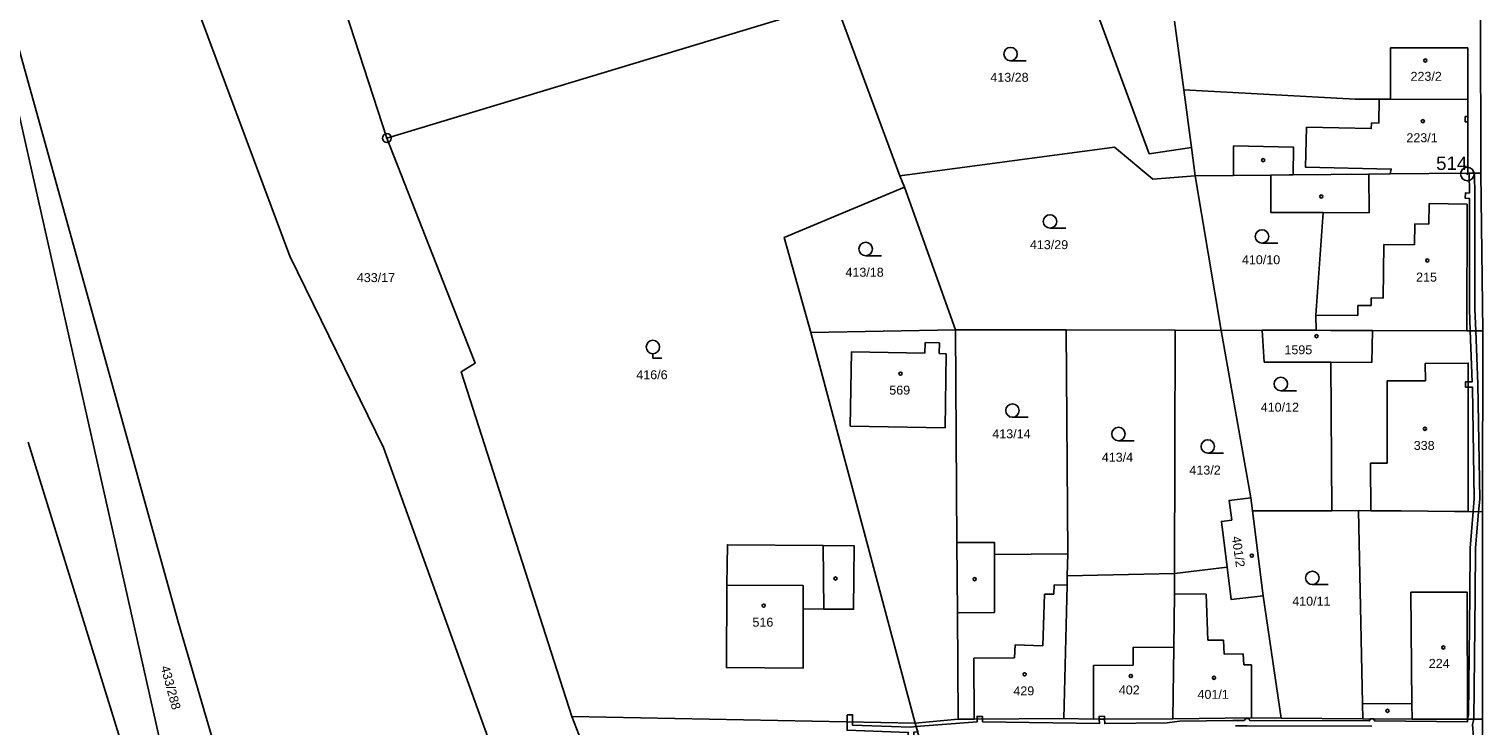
# Model space of a CAD drawing. Header units: metres. Extents: x -747283 to -746243, y -1022515 to -1021544.
# Tile 7 of 43: x -747134 to -746972, y -1022170 to -1022092. Entities that reach past the tile are written whole.
import ezdxf
from ezdxf.enums import TextEntityAlignment as Align

# ---------------------------------------------------------------- set-up
doc = ezdxf.new("R2010")
doc.units = ezdxf.units.M
doc.header["$MEASUREMENT"] = 0
for name, color, linetype in [('101', 251, 'CONTINUOUS'), ('1016', 251, 'CONTINUOUS'), ('105', 251, 'CONTINUOUS'), ('18', 251, 'CONTINUOUS'), ('21800', 251, 'CONTINUOUS'), ('21900', 251, 'CONTINUOUS'), ('21999', 251, 'CONTINUOUS'), ('23700', 251, 'CONTINUOUS'), ('304', 251, 'CONTINUOUS'), ('305', 251, 'CONTINUOUS'), ('402', 251, 'CONTINUOUS'), ('404', 251, 'CONTINUOUS')]:
    doc.layers.add(name, color=color, linetype=linetype)
doc.styles.add('Arial', font='arial.ttf', dxfattribs={"height": 1})
doc.styles.get("Standard").update_dxf_attribs({"font": 'arial.ttf'})

# ---------------------------------------------------------------- blocks, each defined once
blk = doc.blocks.new('4_02$0')
at = {"layer": '404', "linetype": 'Continuous'}
blk.add_circle((-0.01, 0), 0.175, dxfattribs=at)
blk = doc.blocks.new('3_04$4')
at = {"layer": '304', "linetype": 'Continuous'}
blk.add_line((0.01, 0), (1.76, 0), dxfattribs=at)
blk.add_circle((0.01, 0.75), 0.75, dxfattribs=at)
blk = doc.blocks.new('3_05$8')
at = {"layer": '305', "linetype": 'Continuous'}
for p, q in [((0, 0.5), (0, 0)), ((0, 0), (1, 0))]:
    blk.add_line(p, q, dxfattribs=at)
blk.add_circle((0, 1.25), 0.75, dxfattribs=at)
blk = doc.blocks.new('1_01$20')
at = {"layer": '101', "linetype": 'Continuous'}
for radius in [0.75, 0.03]:
    blk.add_circle((0, 0), radius, dxfattribs=at)
blk = doc.blocks.new('1_05$21')
at = {"layer": '105', "linetype": 'Continuous'}
for radius in [0.5, 0.0303]:
    blk.add_circle((0, 0), radius, dxfattribs=at)

msp = doc.modelspace()

# ---------------------------------------------------------------- linework, layer by layer
at = {"layer": '21800'}
for p, q in [((-746981.91, -1022093.94), (-746981.92, -1022099.69)), ((-746973.26, -1022093.96), (-746981.91, -1022093.94)), ((-746973.26, -1022093.96), (-746973.27, -1022099.71)), ((-746999.43, -1022104.92), (-746999.46, -1022108.22)), ((-746984.29, -1022112.39), (-746984.34, -1022108.07)), ((-746977.63, -1022113.64), (-746977.6, -1022111.35)), ((-746977.6, -1022111.35), (-746973.34, -1022111.41)), ((-746973.34, -1022111.41), (-746973.38, -1022125.57)), ((-746989.44, -1022112.37), (-746984.29, -1022112.39)), ((-746979.23, -1022115.95), (-746979.19, -1022113.62)), ((-746979.19, -1022113.62), (-746977.63, -1022113.64)), ((-746982.73, -1022121.91), (-746982.64, -1022115.91)), ((-746982.64, -1022115.91), (-746979.23, -1022115.95)), ((-746984.08, -1022122.76), (-746984.07, -1022121.89)), ((-746984.07, -1022121.89), (-746982.73, -1022121.91)), ((-746985.57, -1022123.86), (-746985.55, -1022122.74)), ((-746985.55, -1022122.74), (-746984.08, -1022122.76)), ((-746990.27, -1022123.82), (-746985.57, -1022123.86)), ((-747033.92, -1022128.07), (-747033.9, -1022126.87)), ((-747033.9, -1022126.87), (-747032.3, -1022126.9)), ((-747042.27, -1022136.22), (-747042.12, -1022127.92)), ((-747042.12, -1022127.92), (-747033.92, -1022128.07)), ((-747032.3, -1022126.9), (-747032.32, -1022128.1)), ((-747032.32, -1022128.1), (-747031.53, -1022128.15)), ((-747031.53, -1022128.15), (-747031.67, -1022136.41)), ((-747031.67, -1022136.41), (-747042.27, -1022136.22)), ((-747115.64, -1022197.49), (-747134.07, -1022138.03)), ((-747045.21, -1022156.66), (-747045.28, -1022149.55)), ((-747026.15, -1022150.55), (-747026.14, -1022157.06)), ((-747047.51, -1022154.04), (-747056.02, -1022153.99)), ((-747047.51, -1022156.64), (-747047.51, -1022154.04)), ((-747019.52, -1022155.01), (-747019.49, -1022153.96)), ((-747019.49, -1022153.96), (-747018.04, -1022153.99)), ((-747020.75, -1022160.77), (-747020.57, -1022154.98)), ((-747020.57, -1022154.98), (-747019.52, -1022155.01)), ((-747006.02, -1022154.96), (-747002.51, -1022155)), ((-747002.32, -1022160.15), (-747002.51, -1022155)), ((-746979.52, -1022167.25), (-746979.63, -1022154.76)), ((-746979.63, -1022154.76), (-746973.36, -1022154.76)), ((-746973.3, -1022168.95), (-746973.36, -1022154.76)), ((-747026.14, -1022157.06), (-747030.29, -1022157.09)), ((-747023.89, -1022162.12), (-747023.85, -1022160.67)), ((-747023.85, -1022160.67), (-747020.75, -1022160.77)), ((-747010.66, -1022160.93), (-747006.12, -1022160.95)), ((-747010.66, -1022160.93), (-747010.65, -1022162.93)), ((-747000.55, -1022160.15), (-747002.32, -1022160.15)), ((-747000.5, -1022161.71), (-747000.55, -1022160.15)), ((-747028.44, -1022162.15), (-747023.89, -1022162.12)), ((-747028.4, -1022168.95), (-747028.44, -1022162.15)), ((-746998.35, -1022161.68), (-747000.5, -1022161.71)), ((-746998.31, -1022162.88), (-746998.35, -1022161.68)), ((-747010.65, -1022162.93), (-747015.1, -1022162.95)), ((-747015.08, -1022168.95), (-747015.1, -1022162.95)), ((-746997.44, -1022162.89), (-746998.31, -1022162.88)), ((-746997.43, -1022168.81), (-746997.44, -1022162.89)), ((-746979.52, -1022167.25), (-746985.04, -1022167.22)), ((-746979.51, -1022168.96), (-746979.52, -1022167.25))]:
    msp.add_line(p, q, dxfattribs=at)
for points in [[(-746983.17, -1022099.69), (-746983.2, -1022102.34), (-746984.04, -1022102.36), (-746984.07, -1022102.97), (-746991.29, -1022102.82), (-746991.42, -1022107.27), (-746981.82, -1022107.5), (-746981.94, -1022108.05)], [(-746999.43, -1022104.92), (-746992.76, -1022105.05), (-746992.78, -1022108.15)], [(-746973.23, -1022145.76), (-746973.23, -1022129.17), (-746978.03, -1022129.22), (-746978.01, -1022131.15)], [(-746978.01, -1022131.15), (-746982.28, -1022131.15), (-746982.27, -1022140.35), (-746984.14, -1022140.35), (-746984.1, -1022145.67)]]:
    msp.add_lwpolyline(points, dxfattribs=at)
at = {"layer": '21900'}
for p, q in [((-747094.01, -1022104.04), (-747100.38, -1022084.48)), ((-747043.88, -1022088.9), (-747094.01, -1022104.04)), ((-747043.34, -1022090.38), (-747036.7, -1022108.24)), ((-747006.04, -1022090.96), (-747005.01, -1022098.64)), ((-746971.83, -1022107.95), (-746971.86, -1022090.16)), ((-747005.01, -1022098.64), (-747004.14, -1022105.08)), ((-747004.14, -1022105.08), (-747003.72, -1022108.27)), ((-747036.7, -1022108.24), (-747036.19, -1022109.53)), ((-747003.72, -1022108.27), (-747000.83, -1022125.52)), ((-746971.83, -1022107.95), (-746973.29, -1022107.96)), ((-746971.59, -1022125.57), (-746971.83, -1022107.95)), ((-747030.51, -1022125.47), (-747036.19, -1022109.53)), ((-747030.51, -1022125.47), (-747046.65, -1022125.77)), ((-747046.65, -1022125.77), (-747035, -1022169.41)), ((-747030.35, -1022149.24), (-747030.51, -1022125.47)), ((-747018.12, -1022125.48), (-747030.51, -1022125.47)), ((-747018.12, -1022125.48), (-747017.96, -1022150.49)), ((-747005.98, -1022125.51), (-747018.12, -1022125.48)), ((-747005.98, -1022125.51), (-747006.02, -1022152.68)), ((-747000.83, -1022125.52), (-747005.98, -1022125.51)), ((-747000.83, -1022125.52), (-746996.26, -1022125.51)), ((-747000.83, -1022125.52), (-746997.53, -1022144.22)), ((-746996.26, -1022125.51), (-746990.21, -1022125.5)), ((-746996.01, -1022129.07), (-746996.26, -1022125.51)), ((-746983.94, -1022125.55), (-746983.99, -1022129.1)), ((-746971.62, -1022145.78), (-746971.59, -1022125.57)), ((-746988.56, -1022129.09), (-746996.01, -1022129.07)), ((-746988.56, -1022129.09), (-746988.47, -1022145.67)), ((-746983.99, -1022129.1), (-746988.56, -1022129.09)), ((-746997.53, -1022144.22), (-746997.34, -1022145.69)), ((-746988.47, -1022145.67), (-746997.34, -1022145.69)), ((-746997.34, -1022145.69), (-746996.14, -1022155.19)), ((-746988.47, -1022145.67), (-746985.48, -1022145.66)), ((-746971.65, -1022168.96), (-746971.62, -1022145.78)), ((-747018.02, -1022152.96), (-747017.96, -1022150.49)), ((-747006.02, -1022152.68), (-747018.02, -1022152.96)), ((-747006.02, -1022152.68), (-747000.16, -1022151.99)), ((-746996.14, -1022155.19), (-746994.11, -1022168.84)), ((-747035, -1022169.41), (-747073.34, -1022168.68)), ((-747073.34, -1022168.68), (-747070.66, -1022175.51)), ((-747035, -1022169.41), (-747030.21, -1022168.96)), ((-746994.11, -1022168.84), (-746985, -1022168.91)), ((-746971.67, -1022181.41), (-746971.65, -1022168.96)), ((-747035, -1022169.41), (-747033.43, -1022174.98))]:
    msp.add_line(p, q, dxfattribs=at)
for points in [[(-747099.18, -1022220.04), (-747118.08, -1022177.12), (-747143.73, -1022063.16)], [(-747017.57, -1022082.15), (-747008.86, -1022105.78), (-747004.14, -1022105.08)], [(-746973.29, -1022107.96), (-746973.27, -1022099.71), (-746981.92, -1022099.69), (-746983.17, -1022099.69), (-746985.86, -1022099.68), (-747005.01, -1022098.64)], [(-747094.01, -1022104.04), (-747084.13, -1022129.18), (-747085.72, -1022130.16), (-747073.34, -1022168.68)], [(-747036.7, -1022108.24), (-747012.73, -1022105.04), (-747008.46, -1022108.63), (-747003.72, -1022108.27)], [(-747003.72, -1022108.27), (-746999.46, -1022108.22), (-746995.28, -1022108.18)], [(-746973.29, -1022107.96), (-746981.94, -1022108.05), (-746984.34, -1022108.07), (-746992.78, -1022108.15), (-746993.24, -1022108.16), (-746995.28, -1022108.18)], [(-746995.28, -1022108.18), (-746995.27, -1022112.36), (-746989.44, -1022112.37), (-746990.27, -1022123.82), (-746990.21, -1022125.5)], [(-747036.19, -1022109.53), (-747049.64, -1022115.14), (-747046.65, -1022125.77)], [(-746990.21, -1022125.5), (-746988.58, -1022125.54), (-746983.94, -1022125.55)], [(-746983.94, -1022125.55), (-746973.38, -1022125.57), (-746971.59, -1022125.57)], [(-747000.16, -1022151.99), (-747000.79, -1022146.86), (-746999.64, -1022146.71), (-746999.92, -1022144.52), (-746997.53, -1022144.22)], [(-746985.48, -1022145.66), (-746985.04, -1022167.22), (-746985, -1022168.91)], [(-746971.62, -1022145.78), (-746973.23, -1022145.76), (-746974.76, -1022145.75), (-746980.72, -1022145.7), (-746984.1, -1022145.67), (-746985.48, -1022145.66)], [(-747045.28, -1022149.55), (-747055.98, -1022149.47), (-747056.02, -1022153.99), (-747056.09, -1022163.2), (-747047.52, -1022163.27), (-747047.51, -1022156.64), (-747045.21, -1022156.66), (-747041.88, -1022156.68), (-747041.83, -1022149.58), (-747045.28, -1022149.55)], [(-747017.96, -1022150.49), (-747026.15, -1022150.55), (-747026.15, -1022149.21), (-747030.35, -1022149.24)], [(-747030.35, -1022149.24), (-747030.29, -1022157.09), (-747030.21, -1022168.96)], [(-747006.22, -1022168.92), (-747006.12, -1022160.95), (-747006.02, -1022154.96), (-747006.02, -1022152.68)], [(-746996.14, -1022155.19), (-746999.71, -1022155.59), (-747000.16, -1022151.99)], [(-747018.02, -1022152.96), (-747018.04, -1022153.99), (-747018.39, -1022168.89)], [(-747030.21, -1022168.96), (-747028.4, -1022168.95), (-747018.39, -1022168.89)], [(-747018.39, -1022168.89), (-747015.08, -1022168.95), (-747006.22, -1022168.92)], [(-746994.11, -1022168.84), (-746997.43, -1022168.81), (-747006.22, -1022168.92)], [(-746985, -1022168.91), (-746979.51, -1022168.96), (-746973.3, -1022168.95), (-746971.65, -1022168.96)]]:
    msp.add_lwpolyline(points, dxfattribs=at)
at = {"layer": '21999'}
for points in [[(-747149.06, -1021992.59), (-747122.25, -1022070.62), (-747104.83, -1022117.24), (-747094.4, -1022138.62), (-747072.82, -1022198.48), (-747052.59, -1022263.45), (-747037.58, -1022314.16)], [(-747143.73, -1022063.16), (-747128.07, -1022119.36), (-747117.32, -1022158.1), (-747099.18, -1022220.04)]]:
    msp.add_lwpolyline(points, dxfattribs=at)
at = {"layer": '23700'}
for points in [[(-746973.59, -1022101.62), (-746973.57, -1022102.22), (-746973.28, -1022102.21), (-746973.27, -1022101.61), (-746973.59, -1022101.62)], [(-746973.12, -1022107.96), (-746973.09, -1022110.18), (-746973.54, -1022110.17), (-746973.56, -1022110.77), (-746973.09, -1022110.78), (-746973.1, -1022123.16), (-746973.01, -1022125.57), (-746972.4, -1022125.57), (-746972.5, -1022123.14), (-746972.49, -1022110.49), (-746972.52, -1022107.95), (-746973.12, -1022107.96)], [(-746972.67, -1022145.77), (-746972.07, -1022145.78), (-746971.95, -1022144.37), (-746972.17, -1022131.55), (-746972.4, -1022125.57), (-746973.01, -1022125.57), (-746972.78, -1022131.26), (-746973.53, -1022131.26), (-746973.53, -1022131.86), (-746972.76, -1022131.86), (-746972.55, -1022144.35), (-746972.67, -1022145.77)], [(-746973.3, -1022168.95), (-746972.59, -1022168.95), (-746972.45, -1022155.12), (-746972.41, -1022149.87), (-746972.07, -1022145.78), (-746972.67, -1022145.77), (-746973.01, -1022149.85), (-746973.05, -1022155.12), (-746973.19, -1022168.53), (-746973.3, -1022168.95)], [(-747042.61, -1022168.46), (-747042.6, -1022169.27), (-747042.61, -1022170.21), (-747035.77, -1022170.44), (-747035.76, -1022175.01), (-747035.16, -1022175), (-747035.17, -1022170.43), (-747034.72, -1022170.39), (-747034.89, -1022169.8), (-747035.48, -1022169.85), (-747042.01, -1022169.63), (-747042, -1022169.28), (-747041.99, -1022168.47), (-747042.61, -1022168.46)], [(-747028.09, -1022168.95), (-747027.49, -1022168.94), (-747027.5, -1022168.65), (-747028.09, -1022168.66), (-747028.09, -1022168.95)], [(-747014.45, -1022168.95), (-747013.85, -1022168.95), (-747013.86, -1022168.64), (-747014.46, -1022168.66), (-747014.45, -1022168.95)]]:
    msp.add_lwpolyline(points, close=True, dxfattribs=at)
for points in [[(-746971.96, -1022179.47), (-746972.75, -1022169.56), (-746972.59, -1022168.95), (-746973.3, -1022168.95), (-746973.31, -1022169.25), (-746983.68, -1022169.16), (-746983.81, -1022168.92), (-746984.16, -1022168.92), (-746984.28, -1022169.16), (-746997.63, -1022169.1), (-746997.75, -1022168.89), (-746998.1, -1022168.89), (-746998.23, -1022169.1), (-746999.53, -1022169.12), (-747005.48, -1022169.19), (-747006.85, -1022169.38), (-747013.83, -1022169.46), (-747013.85, -1022168.95), (-747014.45, -1022168.95), (-747014.43, -1022169.46), (-747027.48, -1022169.25), (-747027.49, -1022168.94), (-747028.09, -1022168.95), (-747028.08, -1022169.27), (-747034.89, -1022169.8)], [(-746999.23, -1022169.72), (-746997.92, -1022169.7), (-746983.99, -1022169.76)]]:
    msp.add_lwpolyline(points, dxfattribs=at)

# ---------------------------------------------------------------- block references
at = {"layer": '101'}
msp.add_blockref('1_01$20', (-746973.33, -1022108.05), dxfattribs=at)
at = {"layer": '105'}
msp.add_blockref('1_05$21', (-747094.01, -1022104.04), dxfattribs=at)
at = {"layer": '304'}
for p in [(-747024.36, -1022095.4), (-747019.95, -1022114.1), (-746996.27, -1022115.78), (-747040.54, -1022117.18), (-746994.17, -1022132.26), (-747024.15, -1022135.23), (-747012.31, -1022137.85), (-747002.33, -1022139.24), (-746990.65, -1022153.93)]:
    msp.add_blockref('3_04$4', p, dxfattribs=at)
at = {"layer": '305'}
msp.add_blockref('3_05$8', (-747064.3, -1022128.63), dxfattribs=at)
at = {"layer": '402'}
for p in [(-746996.12, -1022106.5), (-746989.63, -1022110.56), (-747043.89, -1022153.25), (-747028.35, -1022153.32), (-746982.24, -1022168.03)]:
    msp.add_blockref('4_02$0', p, dxfattribs=at)
at = {"layer": '404'}
for p in [(-746978.01, -1022095.37), (-746978.29, -1022102.15), (-746977.79, -1022117.72), (-746990.17, -1022126.17), (-747036.63, -1022130.35), (-746978.05, -1022136.53), (-746997.39, -1022150.69), (-747051.91, -1022156.28), (-746976.01, -1022160.95), (-747022.77, -1022163.95), (-747010.9, -1022164.14), (-747001.61, -1022164.34)]:
    msp.add_blockref('4_02$0', p, dxfattribs=at)

# ---------------------------------------------------------------- texts
at = {"layer": '1016'}
msp.add_text('514', height=1.5, dxfattribs=at).set_placement((-746973.33, -1022108.05), align=Align.BOTTOM_RIGHT)
at = {"layer": '18', "style": 'Arial'}
for s, p in [('413/28', (-747024.47, -1022097.25)), ('223/2', (-746977.93, -1022097.14)), ('223/1', (-746978.39, -1022104)), ('413/29', (-747020.05, -1022115.95)), ('410/10', (-746996.37, -1022117.63)), ('413/18', (-747040.65, -1022119.03)), ('215', (-746977.89, -1022119.57)), ('416/6', (-747064.4, -1022130.48)), ('569', (-747036.73, -1022132.2)), ('410/12', (-746994.27, -1022134.11)), ('413/14', (-747024.25, -1022137.08)), ('338', (-746978.15, -1022138.38)), ('413/4', (-747012.41, -1022139.7)), ('413/2', (-747002.62, -1022141.13)), ('410/11', (-746990.75, -1022155.78)), ('516', (-747052.01, -1022158.13)), ('224', (-746976.47, -1022162.73)), ('429', (-747022.87, -1022165.8)), ('402', (-747011.09, -1022165.7)), ('401/1', (-747001.72, -1022166.19))]:
    msp.add_text(s, height=1, dxfattribs=at).set_placement(p, align=Align.MIDDLE_CENTER)
for s, p in [('433/17', (-747097.36, -1022120.43)), ('1595', (-746993.76, -1022128.49))]:
    msp.add_text(s, height=1, dxfattribs=at).set_placement(p, align=Align.BOTTOM_LEFT)
msp.add_text('401/2', height=1, rotation=278, dxfattribs=at).set_placement((-746999.69, -1022150.36), align=Align.BOTTOM_CENTER)
msp.add_text('433/288', height=1, rotation=285, dxfattribs=at).set_placement((-747119.57, -1022163.2), align=Align.BOTTOM_LEFT)

doc.saveas('drawing.dxf')
